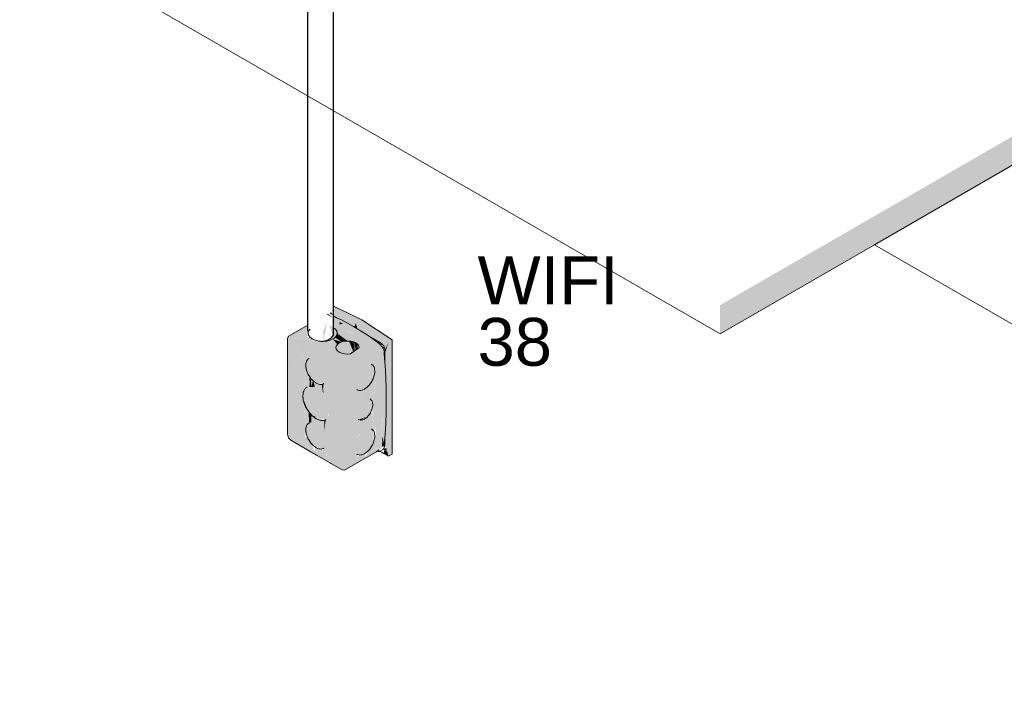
# Model space of a CAD drawing. Header units: millimetres. Extents: x 4476663 to 4477054, y -30323851 to -30323414.
# Tile 57 of 256: x 4476989.41 to 4476993.52, y -30323840.71 to -30323837.91. Entities that reach past the tile are written whole.
import ezdxf

# ---------------------------------------------------------------- set-up
doc = ezdxf.new("R2010")
doc.units = ezdxf.units.MM
doc.linetypes.add('NULL', pattern=[0])
for name, color, linetype, lineweight in [('CE-Caixa', 9, 'Continuous', 18), ('CE-Condutos (Teto)', 1, 'Continuous', 25), ('DI-Elementos externos em corte', 9, 'Continuous', 18), ('DI-Elementos externos em vista', 9, 'Continuous', 5), ('Textos', 7, 'Continuous', 9)]:
    doc.layers.add(name, color=color, linetype=linetype, lineweight=lineweight)
doc.styles.add('ARIAL', font='arial.ttf')

msp = doc.modelspace()

# ---------------------------------------------------------------- hatches: boundary and pattern name
at = {"layer": 'CE-Caixa', "linetype": 'Continuous'}
for points in [[(4476990.9516, -30323839.7326), (4476990.9672, -30323839.7236), (4476990.9672, -30323839.246), (4476990.8396, -30323839.1617), (4476990.7215, -30323839.1047), (4476990.7215, -30323839.1222), (4476990.9516, -30323839.255)], [(4476990.9099, -30323839.7086), (4476990.9162, -30323839.6986), (4476990.8999, -30323839.7028), (4476990.8952, -30323839.7001), (4476990.923, -30323839.7007), (4476990.9265, -30323839.6478), (4476990.9338, -30323839.688), (4476990.94, -30323839.5956), (4476990.942, -30323839.5005), (4476990.94, -30323839.4032), (4476990.9338, -30323839.3036), (4476990.9127, -30323839.2616), (4476990.8592, -30323839.2232), (4476990.8053, -30323839.1896), (4476990.7515, -30323839.161), (4476990.7215, -30323839.1479), (4476990.7215, -30323839.185), (4476990.7294, -30323839.2014), (4476990.7491, -30323839.2096), (4476990.7672, -30323839.2071), (4476990.7841, -30323839.2111), (4476990.8131, -30323839.2218), (4476990.7672, -30323839.2071), (4476990.7491, -30323839.2096), (4476990.7294, -30323839.2014), (4476990.7355, -30323839.21), (4476990.7929, -30323839.2518), (4476990.8169, -30323839.2569), (4476990.8289, -30323839.2774), (4476990.7929, -30323839.3045), (4476990.7557, -30323839.3036), (4476990.7378, -30323839.2913), (4476990.7298, -30323839.2706), (4476990.6922, -30323839.2533), (4476990.6457, -30323839.2478), (4476990.6233, -30323839.2348), (4476990.6114, -30323839.235), (4476990.6172, -30323839.21), (4476990.5533, -30323839.2261), (4476990.6049, -30323839.1898), (4476990.5332, -30323839.2311), (4476990.5291, -30323839.2401), (4476990.6053, -30323839.3351), (4476990.543, -30323839.2321), (4476990.6364, -30323839.2481), (4476990.6605, -30323839.2533), (4476990.543, -30323839.2321), (4476990.6171, -30323839.3201), (4476990.6229, -30323839.3202), (4476990.6087, -30323839.3375), (4476990.6069, -30323839.3659), (4476990.6251, -30323839.405), (4476990.6472, -30323839.4239), (4476990.6782, -30323839.4305), (4476990.6782, -30323839.4693), (4476990.672, -30323839.432), (4476990.6403, -30323839.421), (4476990.6432, -30323839.4441), (4476990.636, -30323839.441), (4476990.6069, -30323839.4473), (4476990.598, -30323839.4585), (4476990.5966, -30323839.495), (4476990.6394, -30323839.5671), (4476990.6634, -30323839.5811), (4476990.6923, -30323839.5759), (4476990.7032, -30323839.5518), (4476990.7023, -30323839.5595), (4476990.6895, -30323839.579), (4476990.681, -30323839.6284), (4476990.6836, -30323839.5842), (4476990.6714, -30323839.585), (4476990.6293, -30323839.5603), (4476990.6295, -30323839.5873), (4476990.6191, -30323839.5936), (4476990.6069, -30323839.6099), (4476990.6069, -30323839.6358), (4476990.6181, -30323839.6646), (4476990.6456, -30323839.6947), (4476990.6731, -30323839.7019), (4476990.7577, -30323839.7901), (4476990.7675, -30323839.7911), (4476990.8404, -30323839.749), (4476990.8543, -30323839.735), (4476990.8518, -30323839.7256), (4476990.837, -30323839.727), (4476990.782, -30323839.7761), (4476990.8226, -30323839.7325), (4476990.8204, -30323839.7276), (4476990.8511, -30323839.722), (4476990.8728, -30323839.7028), (4476990.8903, -30323839.6697), (4476990.8883, -30323839.6273), (4476990.8728, -30323839.6161), (4476990.8399, -30323839.6301), (4476990.8205, -30323839.6543), (4476990.8189, -30323839.6534), (4476990.8399, -30323839.6301), (4476990.8728, -30323839.6161), (4476990.8866, -30323839.6234), (4476990.88, -30323839.5448), (4476990.8674, -30323839.5682), (4476990.8323, -30323839.5812), (4476990.8279, -30323839.6402), (4476990.825, -30323839.5786), (4476990.8266, -30323839.5795), (4476990.8266, -30323839.5229), (4476990.8684, -30323839.4924), (4476990.874, -30323839.4937), (4476990.8714, -30323839.4373), (4476990.8384, -30323839.457), (4476990.8322, -30323839.5115), (4476990.8279, -30323839.457), (4476990.825, -30323839.522), (4476990.8189, -30323839.4542), (4476990.8268, -30323839.4571), (4476990.8511, -30323839.4521), (4476990.8728, -30323839.4329), (4476990.8929, -30323839.3909), (4476990.8886, -30323839.3555), (4476990.8974, -30323839.334), (4476990.893, -30323839.3595), (4476990.9162, -30323839.2966), (4476990.9266, -30323839.4379), (4476990.9212, -30323839.3832), (4476990.9266, -30323839.4764), (4476990.9214, -30323839.4309), (4476990.9297, -30323839.5304), (4476990.9266, -30323839.541), (4476990.9244, -30323839.5966), (4476990.9219, -30323839.6276), (4476990.9266, -30323839.541), (4476990.9297, -30323839.5304), (4476990.9214, -30323839.4309), (4476990.9266, -30323839.4764), (4476990.9214, -30323839.3864), (4476990.9266, -30323839.4379), (4476990.9162, -30323839.2966), (4476990.8966, -30323839.3634), (4476990.8909, -30323839.3977), (4476990.8835, -30323839.4988), (4476990.885, -30323839.5106), (4476990.8982, -30323839.4199), (4476990.8986, -30323839.423), (4476990.885, -30323839.5106), (4476990.8912, -30323839.6309), (4476990.8957, -30323839.6101), (4476990.9007, -30323839.6507), (4476990.8927, -30323839.6325), (4476990.8962, -30323839.6614), (4476990.8557, -30323839.7336), (4476990.8404, -30323839.749)], [(4476990.7215, -30323839.1542), (4476990.6979, -30323839.1376), (4476990.6936, -30323839.1401)], [(4476990.7111, -30323839.1307), (4476990.704, -30323839.1351), (4476990.7204, -30323839.1436)], [(4476990.7204, -30323839.1436), (4476990.7376, -30323839.1545), (4476990.8088, -30323839.1917), (4476990.8149, -30323839.1761), (4476990.7146, -30323839.1182)], [(4476990.6125, -30323839.1876), (4476990.6049, -30323839.1898), (4476990.5533, -30323839.2261), (4476990.6125, -30323839.2111)], [(4476990.6793, -30323839.2527), (4476990.6939, -30323839.1748), (4476990.6782, -30323839.2116)], [(4476990.7218, -30323839.2405), (4476990.7275, -30323839.2362), (4476990.7373, -30323839.2181), (4476990.7294, -30323839.2014), (4476990.704, -30323839.1837)], [(4476990.7622, -30323839.1797), (4476990.748, -30323839.1715), (4476990.7458, -30323839.1808)], [(4476990.8149, -30323839.1761), (4476990.8088, -30323839.1917), (4476990.8212, -30323839.1995)], [(4476990.8212, -30323839.1995), (4476990.8699, -30323839.2309), (4476990.9211, -30323839.2605), (4476990.9361, -30323839.2889), (4476990.9516, -30323839.255), (4476990.8149, -30323839.1761)], [(4476990.7355, -30323839.2283), (4476990.7294, -30323839.2368), (4476990.7676, -30323839.2518), (4476990.7803, -30323839.2508)], [(4476990.7355, -30323839.21), (4476990.7373, -30323839.2181), (4476990.7803, -30323839.2508), (4476990.7929, -30323839.2518)], [(4476990.7355, -30323839.2283), (4476990.7803, -30323839.2508), (4476990.7396, -30323839.2206)], [(4476990.5291, -30323839.2401), (4476990.6046, -30323839.3588), (4476990.6078, -30323839.3382)], [(4476990.5944, -30323839.4663), (4476990.5991, -30323839.456), (4476990.6005, -30323839.4049), (4476990.6077, -30323839.3737), (4476990.6064, -30323839.3617), (4476990.5291, -30323839.2401)], [(4476990.5921, -30323839.4689), (4476990.5947, -30323839.4683), (4476990.5291, -30323839.2401)], [(4476990.5291, -30323839.6421), (4476990.6059, -30323839.6101), (4476990.5994, -30323839.5206), (4476990.5968, -30323839.525), (4476990.5939, -30323839.4753), (4476990.5291, -30323839.2401)], [(4476990.6078, -30323839.338), (4476990.6195, -30323839.3229), (4476990.543, -30323839.2321)], [(4476990.6922, -30323839.2533), (4476990.7329, -30323839.2718), (4476990.7378, -30323839.265), (4476990.7196, -30323839.2441), (4476990.7527, -30323839.2537), (4476990.7294, -30323839.2368)], [(4476990.7196, -30323839.2441), (4476990.7378, -30323839.265), (4476990.7558, -30323839.2546)], [(4476990.7274, -30323839.2618), (4476990.7508, -30323839.3403), (4476990.7571, -30323839.3047), (4476990.7599, -30323839.3171), (4476990.786, -30323839.2501), (4476990.7767, -30323839.2479), (4476990.7662, -30323839.2527), (4476990.7376, -30323839.2546)], [(4476990.7558, -30323839.2546), (4476990.7676, -30323839.2518), (4476990.7294, -30323839.2368)], [(4476990.7802, -30323839.3054), (4476990.804, -30323839.2962), (4476990.7865, -30323839.2513), (4476990.765, -30323839.3039)], [(4476990.8042, -30323839.296), (4476990.8096, -30323839.2919), (4476990.8054, -30323839.2549), (4476990.7865, -30323839.2513)], [(4476990.8096, -30323839.2919), (4476990.8101, -30323839.257), (4476990.8054, -30323839.2549)], [(4476990.8126, -30323839.2897), (4476990.824, -30323839.2811), (4476990.8201, -30323839.2614), (4476990.8112, -30323839.2575)], [(4476990.8699, -30323839.2309), (4476990.9098, -30323839.2596), (4476990.9211, -30323839.2618)], [(4476990.9223, -30323839.2611), (4476990.9179, -30323839.2636), (4476990.9321, -30323839.2715)], [(4476990.9277, -30323839.2801), (4476990.9361, -30323839.2851), (4476990.9321, -30323839.2715)], [(4476990.9461, -30323839.503), (4476990.9431, -30323839.4541), (4476990.94, -30323839.5957), (4476990.9347, -30323839.6754), (4476990.9516, -30323839.7326), (4476990.9516, -30323839.5919), (4476990.9493, -30323839.5545), (4476990.9516, -30323839.4205), (4476990.9516, -30323839.255), (4476990.9361, -30323839.3042), (4476990.9361, -30323839.3409), (4476990.94, -30323839.4033), (4476990.942, -30323839.5006), (4476990.9424, -30323839.4429), (4476990.9461, -30323839.503), (4476990.9445, -30323839.5592)], [(4476990.9361, -30323839.3042), (4476990.9516, -30323839.255), (4476990.9361, -30323839.2889)], [(4476990.8942, -30323839.3793), (4476990.895, -30323839.3723), (4476990.9162, -30323839.2966), (4476990.8929, -30323839.36), (4476990.8974, -30323839.334), (4476990.8907, -30323839.3472)], [(4476990.6005, -30323839.4049), (4476990.5997, -30323839.4396), (4476990.6078, -30323839.3734)], [(4476990.6077, -30323839.3739), (4476990.5997, -30323839.4396), (4476990.6026, -30323839.4477)], [(4476990.6028, -30323839.4504), (4476990.6216, -30323839.4407), (4476990.6204, -30323839.4065), (4476990.6082, -30323839.3702)], [(4476990.6227, -30323839.4395), (4476990.6293, -30323839.4404), (4476990.6285, -30323839.4124), (4476990.62, -30323839.3976)], [(4476990.6293, -30323839.4404), (4476990.636, -30323839.441), (4476990.6383, -30323839.4243), (4476990.6349, -30323839.4171)], [(4476990.6389, -30323839.42), (4476990.636, -30323839.441), (4476990.6432, -30323839.4441)], [(4476990.6781, -30323839.4717), (4476990.6782, -30323839.4308), (4476990.6721, -30323839.4324)], [(4476990.6782, -30323839.4693), (4476990.6807, -30323839.4329), (4476990.6784, -30323839.4307)], [(4476990.8795, -30323839.4982), (4476990.8801, -30323839.4232), (4476990.8713, -30323839.4345), (4476990.874, -30323839.4937)], [(4476990.8832, -30323839.5022), (4476990.8867, -30323839.4125), (4476990.8801, -30323839.4222), (4476990.8797, -30323839.4966)], [(4476990.8832, -30323839.5042), (4476990.8901, -30323839.4076), (4476990.8869, -30323839.4092)], [(4476990.9516, -30323839.4205), (4476990.9493, -30323839.5543), (4476990.9499, -30323839.5639)], [(4476990.9516, -30323839.5916), (4476990.9516, -30323839.4205), (4476990.9499, -30323839.5639)], [(4476990.825, -30323839.522), (4476990.8279, -30323839.4574), (4476990.8189, -30323839.4542)], [(4476990.8322, -30323839.5115), (4476990.8378, -30323839.4605), (4476990.828, -30323839.4581)], [(4476990.8804, -30323839.485), (4476990.8816, -30323839.4953), (4476990.9266, -30323839.4432)], [(4476990.6151, -30323839.5426), (4476990.621, -30323839.5515), (4476990.6416, -30323839.5708), (4476990.5966, -30323839.495)], [(4476990.6052, -30323839.525), (4476990.6153, -30323839.5431), (4476990.5968, -30323839.4968)], [(4476990.6084, -30323839.6066), (4476990.6029, -30323839.5236), (4476990.5995, -30323839.5122), (4476990.6059, -30323839.6101)], [(4476990.8835, -30323839.5076), (4476990.8684, -30323839.4924), (4476990.8266, -30323839.5229)], [(4476990.8762, -30323839.55), (4476990.8846, -30323839.5281), (4476990.8846, -30323839.5074), (4476990.8266, -30323839.5229), (4476990.8266, -30323839.5795), (4476990.8618, -30323839.5661)], [(4476990.6128, -30323839.5994), (4476990.6081, -30323839.5412), (4476990.6031, -30323839.5212)], [(4476990.6084, -30323839.6066), (4476990.6128, -30323839.5989), (4476990.6037, -30323839.5265)], [(4476990.6073, -30323839.5314), (4476990.6128, -30323839.5994), (4476990.6113, -30323839.5383)], [(4476990.6128, -30323839.5988), (4476990.6197, -30323839.5925), (4476990.6174, -30323839.5511), (4476990.6118, -30323839.5379)], [(4476990.6287, -30323839.5902), (4476990.6292, -30323839.5635), (4476990.6171, -30323839.5458), (4476990.6197, -30323839.593)], [(4476990.8813, -30323839.5589), (4476990.887, -30323839.6244), (4476990.8838, -30323839.5455)], [(4476990.8837, -30323839.5363), (4476990.8912, -30323839.6309), (4476990.8848, -30323839.5272)], [(4476990.8911, -30323839.6308), (4476990.8837, -30323839.5363), (4476990.8869, -30323839.6215)], [(4476990.6837, -30323839.5824), (4476990.681, -30323839.6284), (4476990.6895, -30323839.5795)], [(4476990.8321, -30323839.5826), (4476990.825, -30323839.579), (4476990.8279, -30323839.6402)], [(4476990.8612, -30323839.5676), (4476990.8272, -30323839.5792), (4476990.8338, -30323839.5817)], [(4476990.6069, -30323839.6099), (4476990.5291, -30323839.6421), (4476990.6038, -30323839.6353)], [(4476990.543, -30323839.6661), (4476990.6018, -30323839.652), (4476990.6038, -30323839.6353), (4476990.5291, -30323839.6421), (4476990.5332, -30323839.6558)], [(4476990.543, -30323839.6661), (4476990.6262, -30323839.6765), (4476990.6112, -30323839.6503)], [(4476990.543, -30323839.6661), (4476990.7577, -30323839.7901), (4476990.6732, -30323839.703), (4476990.6471, -30323839.6963), (4476990.6424, -30323839.711), (4476990.626, -30323839.6766)], [(4476990.9338, -30323839.688), (4476990.9266, -30323839.6481), (4476990.9235, -30323839.694)], [(4476990.9361, -30323839.6871), (4476990.9356, -30323839.6646), (4476990.9338, -30323839.6885)], [(4476990.9516, -30323839.7326), (4476990.9451, -30323839.7109), (4476990.9323, -30323839.7111), (4476990.9316, -30323839.7212)], [(4476990.9448, -30323839.7098), (4476990.9413, -30323839.6978), (4476990.9329, -30323839.7022), (4476990.9324, -30323839.7093)], [(4476990.8349, -30323839.7289), (4476990.8202, -30323839.7351), (4476990.782, -30323839.7761)]]:
    msp.add_hatch(color=163, dxfattribs=at).paths.add_polyline_path(points)
at = {"layer": 'DI-Elementos externos em corte', "linetype": 'Continuous'}
msp.add_hatch(color=51, dxfattribs=at).paths.add_polyline_path([(4476998.0211, -30323835.9391), (4476998.0211, -30323835.8191), (4476992.3369, -30323839.1009), (4476992.3369, -30323839.2209)])

# ---------------------------------------------------------------- linework, layer by layer
at = {"layer": 'CE-Caixa'}
for p, q in [((4476990.7825, -30323839.1342), (4476990.7215, -30323839.1047)), ((4476990.7408, -30323839.1563), (4476990.7215, -30323839.1452)), ((4476990.7408, -30323839.1563), (4476990.7215, -30323839.1479)), ((4476990.8396, -30323839.1617), (4476990.7825, -30323839.1342)), ((4476990.6125, -30323839.1854), (4476990.6049, -30323839.1898)), ((4476990.7515, -30323839.161), (4476990.7408, -30323839.1563)), ((4476990.8053, -30323839.1896), (4476990.7515, -30323839.161)), ((4476990.9672, -30323839.246), (4476990.8396, -30323839.1617)), ((4476990.6049, -30323839.1898), (4476990.5332, -30323839.2311)), ((4476990.6151, -30323839.2172), (4476990.6151, -30323839.2191)), ((4476990.6172, -30323839.2263), (4476990.6151, -30323839.2172)), ((4476990.6151, -30323839.2191), (4476990.6153, -30323839.2181)), ((4476990.6153, -30323839.2181), (4476990.6172, -30323839.21)), ((4476990.6172, -30323839.21), (4476990.6233, -30323839.2014)), ((4476990.6233, -30323839.2348), (4476990.6172, -30323839.2263)), ((4476990.7215, -30323839.1955), (4476990.7294, -30323839.2014)), ((4476990.7294, -30323839.2014), (4476990.7355, -30323839.21)), ((4476990.7355, -30323839.2263), (4476990.7294, -30323839.2348)), ((4476990.7355, -30323839.21), (4476990.7373, -30323839.2181)), ((4476990.7373, -30323839.2181), (4476990.7355, -30323839.2263)), ((4476990.7376, -30323839.2172), (4476990.7373, -30323839.2181)), ((4476990.7373, -30323839.2181), (4476990.7376, -30323839.2191)), ((4476990.7376, -30323839.2191), (4476990.7376, -30323839.2172)), ((4476990.8592, -30323839.2232), (4476990.8053, -30323839.1896)), ((4476990.8699, -30323839.2309), (4476990.8592, -30323839.2232)), ((4476990.5332, -30323839.2311), (4476990.5291, -30323839.2401)), ((4476990.5291, -30323839.2401), (4476990.5291, -30323839.269)), ((4476990.5291, -30323839.269), (4476990.5291, -30323839.6136)), ((4476990.633, -30323839.2421), (4476990.6233, -30323839.2348)), ((4476990.6457, -30323839.2478), (4476990.633, -30323839.2421)), ((4476990.6605, -30323839.2513), (4476990.6457, -30323839.2478)), ((4476990.6701, -30323839.252), (4476990.6605, -30323839.2513)), ((4476990.6763, -30323839.2525), (4476990.6701, -30323839.252)), ((4476990.6782, -30323839.2524), (4476990.6763, -30323839.2525)), ((4476990.6922, -30323839.2513), (4476990.6782, -30323839.2524)), ((4476990.704, -30323839.2485), (4476990.6922, -30323839.2513)), ((4476990.704, -30323839.246), (4476990.704, -30323839.2435)), ((4476990.704, -30323839.2485), (4476990.704, -30323839.246)), ((4476990.7069, -30323839.2478), (4476990.704, -30323839.2485)), ((4476990.7196, -30323839.2421), (4476990.7069, -30323839.2478)), ((4476990.7294, -30323839.2348), (4476990.7196, -30323839.2421)), ((4476990.7315, -30323839.2781), (4476990.7329, -30323839.2718)), ((4476990.7329, -30323839.2718), (4476990.7378, -30323839.265)), ((4476990.7378, -30323839.265), (4476990.7456, -30323839.2591)), ((4476990.7456, -30323839.2591), (4476990.7558, -30323839.2546)), ((4476990.7558, -30323839.2546), (4476990.7676, -30323839.2518)), ((4476990.7676, -30323839.2518), (4476990.7803, -30323839.2508)), ((4476990.7803, -30323839.2508), (4476990.7929, -30323839.2518)), ((4476990.7929, -30323839.2518), (4476990.8047, -30323839.2546)), ((4476990.8047, -30323839.2546), (4476990.8149, -30323839.2591)), ((4476990.8149, -30323839.2591), (4476990.8227, -30323839.265)), ((4476990.8227, -30323839.265), (4476990.8276, -30323839.2718)), ((4476990.8276, -30323839.2718), (4476990.8289, -30323839.2774)), ((4476990.8897, -30323839.2423), (4476990.8699, -30323839.2309)), ((4476990.9127, -30323839.2616), (4476990.8699, -30323839.2309)), ((4476990.8914, -30323839.2433), (4476990.8897, -30323839.2423)), ((4476990.9223, -30323839.2611), (4476990.8914, -30323839.2433)), ((4476990.9185, -30323839.2669), (4476990.9127, -30323839.2616)), ((4476990.9238, -30323839.2735), (4476990.9185, -30323839.2669)), ((4476990.9321, -30323839.2715), (4476990.9223, -30323839.2611)), ((4476990.9361, -30323839.2851), (4476990.9321, -30323839.2715)), ((4476990.9672, -30323839.4848), (4476990.9672, -30323839.246)), ((4476990.7312, -30323839.2772), (4476990.7312, -30323839.2791)), ((4476990.7329, -30323839.2845), (4476990.7312, -30323839.2772)), ((4476990.7312, -30323839.2791), (4476990.7315, -30323839.2781)), ((4476990.7378, -30323839.2913), (4476990.7329, -30323839.2845)), ((4476990.7456, -30323839.2971), (4476990.7378, -30323839.2913)), ((4476990.7557, -30323839.3017), (4476990.7456, -30323839.2971)), ((4476990.7676, -30323839.3045), (4476990.7557, -30323839.3017)), ((4476990.7802, -30323839.3054), (4476990.7676, -30323839.3045)), ((4476990.7929, -30323839.3045), (4476990.7802, -30323839.3054)), ((4476990.8289, -30323839.2774), (4476990.7929, -30323839.3045)), ((4476990.8292, -30323839.2772), (4476990.8289, -30323839.2774)), ((4476990.8289, -30323839.2774), (4476990.8292, -30323839.2791)), ((4476990.8292, -30323839.2791), (4476990.8292, -30323839.2772)), ((4476990.9282, -30323839.2808), (4476990.9238, -30323839.2735)), ((4476990.9314, -30323839.2886), (4476990.9282, -30323839.2808)), ((4476990.9333, -30323839.2964), (4476990.9314, -30323839.2886)), ((4476990.9338, -30323839.3036), (4476990.9333, -30323839.2964)), ((4476990.9361, -30323839.3409), (4476990.9338, -30323839.3036)), ((4476990.9361, -30323839.3), (4476990.9361, -30323839.2851)), ((4476990.9361, -30323839.3076), (4476990.9361, -30323839.3)), ((4476990.9361, -30323839.3228), (4476990.9361, -30323839.3076)), ((4476990.6063, -30323839.3446), (4476990.6054, -30323839.3521)), ((4476990.6054, -30323839.3521), (4476990.6061, -30323839.3587)), ((4476990.6069, -30323839.3401), (4476990.6063, -30323839.3446)), ((4476990.609, -30323839.3355), (4476990.6069, -30323839.3401)), ((4476990.6108, -30323839.3315), (4476990.609, -30323839.3355)), ((4476990.6112, -30323839.3305), (4476990.6108, -30323839.3315)), ((4476990.6133, -30323839.3286), (4476990.6112, -30323839.3305)), ((4476990.6181, -30323839.3241), (4476990.6133, -30323839.3286)), ((4476990.6197, -30323839.3232), (4476990.6181, -30323839.3241)), ((4476990.8817, -30323839.3491), (4476990.8801, -30323839.3482)), ((4476990.8866, -30323839.3536), (4476990.8817, -30323839.3491)), ((4476990.8886, -30323839.3555), (4476990.8866, -30323839.3536)), ((4476990.9361, -30323839.337), (4476990.9361, -30323839.3228)), ((4476990.9361, -30323839.3409), (4476990.9361, -30323839.337)), ((4476990.9369, -30323839.3534), (4476990.9361, -30323839.3409)), ((4476990.94, -30323839.4032), (4476990.9369, -30323839.3534)), ((4476990.6061, -30323839.3587), (4476990.6069, -30323839.3659)), ((4476990.6069, -30323839.3659), (4476990.6079, -30323839.3692)), ((4476990.6079, -30323839.3692), (4476990.6112, -30323839.3805)), ((4476990.6112, -30323839.3805), (4476990.6162, -30323839.3909)), ((4476990.6162, -30323839.3909), (4476990.6181, -30323839.3948)), ((4476990.6181, -30323839.3948), (4476990.6206, -30323839.3984)), ((4476990.8909, -30323839.3605), (4476990.8886, -30323839.3555)), ((4476990.8903, -30323839.3999), (4476990.8929, -30323839.3909)), ((4476990.8929, -30323839.365), (4476990.8909, -30323839.3605)), ((4476990.8934, -30323839.3686), (4476990.8929, -30323839.365)), ((4476990.8929, -30323839.3909), (4476990.894, -30323839.381)), ((4476990.8935, -30323839.3698), (4476990.8934, -30323839.3686)), ((4476990.8944, -30323839.3771), (4476990.8935, -30323839.3698)), ((4476990.894, -30323839.381), (4476990.8944, -30323839.3771)), ((4476990.6206, -30323839.3984), (4476990.6251, -30323839.405)), ((4476990.6251, -30323839.405), (4476990.6271, -30323839.4079)), ((4476990.6271, -30323839.4079), (4476990.6352, -30323839.4165)), ((4476990.6352, -30323839.4165), (4476990.6375, -30323839.419)), ((4476990.6375, -30323839.419), (4476990.6456, -30323839.4249)), ((4476990.6456, -30323839.4249), (4476990.6487, -30323839.4271)), ((4476990.6487, -30323839.4271), (4476990.6557, -30323839.4301)), ((4476990.6557, -30323839.4301), (4476990.6566, -30323839.4305)), ((4476990.6566, -30323839.4305), (4476990.6599, -30323839.4319)), ((4476990.6599, -30323839.4319), (4476990.6649, -30323839.4324)), ((4476990.6649, -30323839.4324), (4476990.6704, -30323839.4329)), ((4476990.6704, -30323839.4329), (4476990.6731, -30323839.4321)), ((4476990.6731, -30323839.4321), (4476990.6782, -30323839.4305)), ((4476990.681, -30323839.4292), (4476990.6782, -30323839.4301)), ((4476990.6782, -30323839.4305), (4476990.6793, -30323839.4302)), ((4476990.6793, -30323839.4302), (4476990.681, -30323839.4292)), ((4476990.8687, -30323839.4372), (4476990.8728, -30323839.4329)), ((4476990.8728, -30323839.4329), (4476990.8749, -30323839.4298)), ((4476990.8749, -30323839.4298), (4476990.8817, -30323839.4198)), ((4476990.8817, -30323839.4198), (4476990.8837, -30323839.4156)), ((4476990.8837, -30323839.4156), (4476990.887, -30323839.4088)), ((4476990.887, -30323839.4088), (4476990.8886, -30323839.4055)), ((4476990.8886, -30323839.4055), (4476990.8903, -30323839.3999)), ((4476990.941, -30323839.4519), (4476990.94, -30323839.4032)), ((4476990.5942, -30323839.4725), (4476990.5933, -30323839.4801)), ((4476990.5947, -30323839.4682), (4476990.5942, -30323839.4723)), ((4476990.5942, -30323839.4723), (4476990.5942, -30323839.4725)), ((4476990.5952, -30323839.4646), (4476990.5947, -30323839.4682)), ((4476990.5972, -30323839.46), (4476990.5952, -30323839.4646)), ((4476990.5973, -30323839.46), (4476990.5972, -30323839.46)), ((4476990.598, -30323839.4585), (4476990.5973, -30323839.46)), ((4476990.6003, -30323839.4533), (4476990.598, -30323839.4585)), ((4476990.6007, -30323839.4523), (4476990.6003, -30323839.4533)), ((4476990.6028, -30323839.4504), (4476990.6007, -30323839.4523)), ((4476990.6051, -30323839.4483), (4476990.6028, -30323839.4504)), ((4476990.6061, -30323839.4473), (4476990.6051, -30323839.4483)), ((4476990.6095, -30323839.4442), (4476990.6061, -30323839.4473)), ((4476990.6112, -30323839.4432), (4476990.6095, -30323839.4442)), ((4476990.621, -30323839.4406), (4476990.6226, -30323839.4397)), ((4476990.6216, -30323839.4407), (4476990.621, -30323839.4406)), ((4476990.6224, -30323839.4408), (4476990.6216, -30323839.4407)), ((4476990.6224, -30323839.4408), (4476990.6237, -30323839.4398)), ((4476990.6242, -30323839.4409), (4476990.6224, -30323839.4408)), ((4476990.6226, -30323839.4397), (4476990.6237, -30323839.4398)), ((4476990.6237, -30323839.4398), (4476990.6263, -30323839.4401)), ((4476990.6277, -30323839.4413), (4476990.6242, -30323839.4409)), ((4476990.6263, -30323839.4401), (4476990.6293, -30323839.4404)), ((4476990.6344, -30323839.442), (4476990.6277, -30323839.4413)), ((4476990.6293, -30323839.4404), (4476990.636, -30323839.441)), ((4476990.636, -30323839.441), (4476990.6344, -30323839.442)), ((4476990.8189, -30323839.4542), (4476990.8205, -30323839.4552)), ((4476990.8205, -30323839.4552), (4476990.8268, -30323839.4571)), ((4476990.8268, -30323839.4571), (4476990.8295, -30323839.4579)), ((4476990.8295, -30323839.4579), (4476990.835, -30323839.4574)), ((4476990.835, -30323839.4574), (4476990.8399, -30323839.4569)), ((4476990.8399, -30323839.4569), (4476990.8432, -30323839.4555)), ((4476990.8432, -30323839.4555), (4476990.8443, -30323839.455)), ((4476990.8443, -30323839.455), (4476990.8511, -30323839.4521)), ((4476990.8511, -30323839.4521), (4476990.8543, -30323839.4498)), ((4476990.8543, -30323839.4498), (4476990.8623, -30323839.444)), ((4476990.8623, -30323839.444), (4476990.8648, -30323839.4413)), ((4476990.8648, -30323839.4413), (4476990.8687, -30323839.4372)), ((4476990.942, -30323839.5005), (4476990.941, -30323839.4519)), ((4476990.5933, -30323839.4801), (4476990.594, -30323839.4867)), ((4476990.594, -30323839.4867), (4476990.5942, -30323839.4889)), ((4476990.5942, -30323839.4889), (4476990.5952, -30323839.4977)), ((4476990.5952, -30323839.4977), (4476990.5979, -30323839.5068)), ((4476990.5979, -30323839.5068), (4476990.5979, -30323839.5068)), ((4476990.5979, -30323839.5068), (4476990.598, -30323839.507)), ((4476990.598, -30323839.507), (4476990.6007, -30323839.5163)), ((4476990.6007, -30323839.5163), (4476990.6051, -30323839.5255)), ((4476990.8756, -30323839.4946), (4476990.874, -30323839.4937)), ((4476990.8791, -30323839.4978), (4476990.8756, -30323839.4946)), ((4476990.8811, -30323839.4997), (4476990.8791, -30323839.4978)), ((4476990.8816, -30323839.5007), (4476990.8811, -30323839.4997)), ((4476990.8826, -30323839.5029), (4476990.8816, -30323839.5007)), ((4476990.8846, -30323839.5074), (4476990.8826, -30323839.5029)), ((4476990.8849, -30323839.5097), (4476990.8846, -30323839.5074)), ((4476990.8846, -30323839.5281), (4476990.8856, -30323839.5183)), ((4476990.8858, -30323839.517), (4476990.8849, -30323839.5097)), ((4476990.8856, -30323839.5183), (4476990.8858, -30323839.517)), ((4476990.941, -30323839.5481), (4476990.942, -30323839.5005)), ((4476990.9672, -30323839.7236), (4476990.9672, -30323839.4848)), ((4476990.6051, -30323839.5255), (4476990.6095, -30323839.5347)), ((4476990.6095, -30323839.5347), (4476990.6153, -30323839.5431)), ((4476990.6153, -30323839.5431), (4476990.621, -30323839.5515)), ((4476990.621, -30323839.5515), (4476990.6277, -30323839.5585)), ((4476990.6277, -30323839.5585), (4476990.6279, -30323839.5587)), ((4476990.6279, -30323839.5587), (4476990.6344, -30323839.5656)), ((4476990.8688, -30323839.5612), (4476990.8756, -30323839.5512)), ((4476990.8756, -30323839.5512), (4476990.8762, -30323839.55)), ((4476990.8762, -30323839.55), (4476990.8809, -30323839.5403)), ((4476990.8809, -30323839.5403), (4476990.8811, -30323839.5397)), ((4476990.8811, -30323839.5397), (4476990.8819, -30323839.537)), ((4476990.8819, -30323839.537), (4476990.8846, -30323839.5281)), ((4476990.94, -30323839.5956), (4476990.941, -30323839.5481)), ((4476990.6112, -30323839.6003), (4476990.609, -30323839.6053)), ((4476990.6133, -30323839.5984), (4476990.6112, -30323839.6003)), ((4476990.6181, -30323839.5939), (4476990.6133, -30323839.5984)), ((4476990.6197, -30323839.593), (4476990.6181, -30323839.5939)), ((4476990.6344, -30323839.5656), (4476990.6416, -30323839.5708)), ((4476990.6429, -30323839.5697), (4476990.636, -30323839.5647)), ((4476990.6416, -30323839.5708), (4476990.6434, -30323839.5722)), ((4476990.6434, -30323839.5722), (4476990.6487, -30323839.5761)), ((4476990.6487, -30323839.5761), (4476990.6557, -30323839.579)), ((4476990.6557, -30323839.579), (4476990.6559, -30323839.5791)), ((4476990.6559, -30323839.5791), (4476990.6597, -30323839.5807)), ((4476990.6597, -30323839.5807), (4476990.6631, -30323839.5822)), ((4476990.6631, -30323839.5822), (4476990.6681, -30323839.5827)), ((4476990.6681, -30323839.5827), (4476990.6698, -30323839.5828)), ((4476990.6698, -30323839.5828), (4476990.6754, -30323839.5834)), ((4476990.6754, -30323839.5834), (4476990.6764, -30323839.5835)), ((4476990.6764, -30323839.5835), (4476990.6791, -30323839.5826)), ((4476990.6791, -30323839.5826), (4476990.6822, -30323839.5817)), ((4476990.6822, -30323839.5817), (4476990.6879, -30323839.5799)), ((4476990.6879, -30323839.5799), (4476990.6895, -30323839.579)), ((4476990.825, -30323839.5786), (4476990.8266, -30323839.5795)), ((4476990.8266, -30323839.5795), (4476990.8311, -30323839.5809)), ((4476990.8311, -30323839.5809), (4476990.8338, -30323839.5817)), ((4476990.8338, -30323839.5817), (4476990.8349, -30323839.5816)), ((4476990.8349, -30323839.5816), (4476990.8373, -30323839.5813)), ((4476990.8373, -30323839.5813), (4476990.8421, -30323839.5809)), ((4476990.8421, -30323839.5809), (4476990.8443, -30323839.58)), ((4476990.8443, -30323839.58), (4476990.8511, -30323839.577)), ((4476990.8511, -30323839.577), (4476990.8521, -30323839.5763)), ((4476990.8521, -30323839.5763), (4476990.8564, -30323839.5732)), ((4476990.8564, -30323839.5732), (4476990.8601, -30323839.5705)), ((4476990.8601, -30323839.5705), (4476990.8605, -30323839.5701)), ((4476990.8605, -30323839.5701), (4476990.8684, -30323839.5617)), ((4476990.8684, -30323839.5617), (4476990.8688, -30323839.5612)), ((4476990.9369, -30323839.6418), (4476990.94, -30323839.5956)), ((4476990.5291, -30323839.6136), (4476990.5291, -30323839.6421)), ((4476990.5291, -30323839.6421), (4476990.5332, -30323839.6558)), ((4476990.6063, -30323839.6144), (4476990.6054, -30323839.622)), ((4476990.6054, -30323839.622), (4476990.6058, -30323839.6258)), ((4476990.6058, -30323839.6258), (4476990.6061, -30323839.6286)), ((4476990.6061, -30323839.6286), (4476990.6069, -30323839.6358)), ((4476990.6069, -30323839.6099), (4476990.6063, -30323839.6144)), ((4476990.609, -30323839.6053), (4476990.6069, -30323839.6099)), ((4476990.6069, -30323839.6358), (4476990.6079, -30323839.639)), ((4476990.6079, -30323839.639), (4476990.6112, -30323839.6503)), ((4476990.8801, -30323839.618), (4476990.887, -30323839.6244)), ((4476990.8817, -30323839.6189), (4476990.8801, -30323839.618)), ((4476990.8866, -30323839.6234), (4476990.8817, -30323839.6189)), ((4476990.8886, -30323839.6253), (4476990.8866, -30323839.6234)), ((4476990.8909, -30323839.6304), (4476990.8886, -30323839.6253)), ((4476990.8929, -30323839.6349), (4476990.8909, -30323839.6304)), ((4476990.8935, -30323839.6396), (4476990.8929, -30323839.6349)), ((4476990.8944, -30323839.647), (4476990.8935, -30323839.6396)), ((4476990.9361, -30323839.6534), (4476990.9369, -30323839.6418)), ((4476990.5332, -30323839.6558), (4476990.543, -30323839.6661)), ((4476990.543, -30323839.6661), (4476990.5909, -30323839.6938)), ((4476990.6112, -30323839.6503), (4476990.6127, -30323839.6535)), ((4476990.6127, -30323839.6535), (4476990.6162, -30323839.6607)), ((4476990.6162, -30323839.6607), (4476990.6181, -30323839.6646)), ((4476990.6181, -30323839.6646), (4476990.6206, -30323839.6683)), ((4476990.6206, -30323839.6683), (4476990.6251, -30323839.6749)), ((4476990.6251, -30323839.6749), (4476990.6271, -30323839.6778)), ((4476990.6271, -30323839.6778), (4476990.631, -30323839.6819)), ((4476990.631, -30323839.6819), (4476990.6375, -30323839.6888)), ((4476990.8838, -30323839.6854), (4476990.887, -30323839.6787)), ((4476990.887, -30323839.6787), (4476990.8886, -30323839.6753)), ((4476990.8886, -30323839.6753), (4476990.8903, -30323839.6697)), ((4476990.8903, -30323839.6697), (4476990.8919, -30323839.6642)), ((4476990.8919, -30323839.6642), (4476990.8929, -30323839.6608)), ((4476990.8929, -30323839.6608), (4476990.8937, -30323839.6534)), ((4476990.8937, -30323839.6534), (4476990.8944, -30323839.647)), ((4476990.9338, -30323839.688), (4476990.9361, -30323839.6534)), ((4476990.9361, -30323839.6715), (4476990.9361, -30323839.6534)), ((4476990.9361, -30323839.6871), (4476990.9361, -30323839.6715)), ((4476990.5909, -30323839.6938), (4476990.5932, -30323839.6951)), ((4476990.5932, -30323839.6951), (4476990.6282, -30323839.7153)), ((4476990.6282, -30323839.7153), (4476990.6333, -30323839.7183)), ((4476990.6333, -30323839.7183), (4476990.6508, -30323839.7284)), ((4476990.6375, -30323839.6888), (4476990.6456, -30323839.6947)), ((4476990.6456, -30323839.6947), (4476990.6487, -30323839.697)), ((4476990.6487, -30323839.697), (4476990.6566, -30323839.7003)), ((4476990.6566, -30323839.7003), (4476990.6599, -30323839.7017)), ((4476990.6599, -30323839.7017), (4476990.6649, -30323839.7022)), ((4476990.6649, -30323839.7022), (4476990.6704, -30323839.7028)), ((4476990.6704, -30323839.7028), (4476990.6731, -30323839.7019)), ((4476990.6731, -30323839.7019), (4476990.6793, -30323839.7)), ((4476990.6793, -30323839.7), (4476990.681, -30323839.6991)), ((4476990.8189, -30323839.7241), (4476990.8205, -30323839.725)), ((4476990.8404, -30323839.749), (4476990.9017, -30323839.7136)), ((4476990.8432, -30323839.7253), (4476990.8511, -30323839.722)), ((4476990.8511, -30323839.722), (4476990.8543, -30323839.7196)), ((4476990.8543, -30323839.7196), (4476990.8623, -30323839.7138)), ((4476990.8623, -30323839.7138), (4476990.8687, -30323839.707)), ((4476990.8687, -30323839.707), (4476990.8728, -30323839.7028)), ((4476990.8728, -30323839.7028), (4476990.8749, -30323839.6997)), ((4476990.8749, -30323839.6997), (4476990.8791, -30323839.6934)), ((4476990.8791, -30323839.6934), (4476990.8804, -30323839.6916)), ((4476990.8804, -30323839.6916), (4476990.8817, -30323839.6896)), ((4476990.8817, -30323839.6896), (4476990.8838, -30323839.6854)), ((4476990.9017, -30323839.7136), (4476990.9043, -30323839.7121)), ((4476990.9043, -30323839.7121), (4476990.9102, -30323839.7087)), ((4476990.9043, -30323839.7121), (4476990.9082, -30323839.713)), ((4476990.9121, -30323839.7076), (4476990.9074, -30323839.7071)), ((4476990.9082, -30323839.713), (4476990.9134, -30323839.7126)), ((4476990.9102, -30323839.7087), (4476990.9121, -30323839.7076)), ((4476990.9134, -30323839.7126), (4476990.9152, -30323839.7116)), ((4476990.9152, -30323839.7116), (4476990.9178, -30323839.7103)), ((4476990.9152, -30323839.7116), (4476990.9153, -30323839.7117)), ((4476990.9153, -30323839.7117), (4476990.9163, -30323839.7123)), ((4476990.9163, -30323839.7123), (4476990.9174, -30323839.7129)), ((4476990.9174, -30323839.7129), (4476990.92, -30323839.7144)), ((4476990.9178, -30323839.7103), (4476990.9282, -30323839.7043)), ((4476990.92, -30323839.7144), (4476990.923, -30323839.7162)), ((4476990.923, -30323839.7162), (4476990.9254, -30323839.7175)), ((4476990.9254, -30323839.7175), (4476990.9314, -30323839.721)), ((4476990.9282, -30323839.7043), (4476990.9314, -30323839.7002)), ((4476990.9314, -30323839.7002), (4476990.9331, -30323839.6955)), ((4476990.9314, -30323839.721), (4476990.9316, -30323839.7212)), ((4476990.9316, -30323839.7212), (4476990.9516, -30323839.7326)), ((4476990.9331, -30323839.6955), (4476990.9333, -30323839.6947)), ((4476990.9333, -30323839.6947), (4476990.9335, -30323839.693)), ((4476990.9335, -30323839.693), (4476990.9338, -30323839.688)), ((4476990.9335, -30323839.693), (4476990.9355, -30323839.6885)), ((4476990.9355, -30323839.6885), (4476990.9361, -30323839.6871)), ((4476990.9516, -30323839.7326), (4476990.9672, -30323839.7236)), ((4476990.6508, -30323839.7284), (4476990.6724, -30323839.7409)), ((4476990.6724, -30323839.7409), (4476990.7042, -30323839.7592)), ((4476990.7042, -30323839.7592), (4476990.7098, -30323839.7624)), ((4476990.7098, -30323839.7624), (4476990.7577, -30323839.7901)), ((4476990.7675, -30323839.7911), (4476990.8404, -30323839.749)), ((4476990.8205, -30323839.725), (4476990.8268, -30323839.7269)), ((4476990.8268, -30323839.7269), (4476990.8295, -30323839.7278)), ((4476990.8295, -30323839.7278), (4476990.835, -30323839.7272)), ((4476990.835, -30323839.7272), (4476990.8399, -30323839.7267)), ((4476990.8399, -30323839.7267), (4476990.8432, -30323839.7253)), ((4476990.7577, -30323839.7901), (4476990.7675, -30323839.7911))]:
    msp.add_line(p, q, dxfattribs=at)
at = {"layer": 'CE-Condutos (Teto)', "color": 251}
for p, q in [((4476990.6125, -30323837.4214), (4476990.6125, -30323839.1854)), ((4476990.7215, -30323839.0722), (4476990.7215, -30323837.4514)), ((4476990.7215, -30323839.1047), (4476990.7215, -30323839.0722)), ((4476990.7215, -30323839.1452), (4476990.7215, -30323839.1047)), ((4476990.7215, -30323839.1479), (4476990.7215, -30323839.1452)), ((4476990.7215, -30323839.1562), (4476990.7215, -30323839.1479)), ((4476990.6125, -30323839.1854), (4476990.6125, -30323839.2095)), ((4476990.7215, -30323839.1955), (4476990.7215, -30323839.1562)), ((4476990.7133, -30323839.2382), (4476990.7215, -30323839.2259)), ((4476990.7215, -30323839.2259), (4476990.7215, -30323839.1955)), ((4476990.6701, -30323839.252), (4476990.6759, -30323839.2522)), ((4476990.6759, -30323839.2522), (4476990.6782, -30323839.2517)), ((4476990.6782, -30323839.2517), (4476990.6972, -30323839.2475)), ((4476990.6972, -30323839.2475), (4476990.704, -30323839.2435)), ((4476990.704, -30323839.2435), (4476990.7133, -30323839.2382))]:
    msp.add_line(p, q, dxfattribs=at)
at = {"layer": 'DI-Elementos externos em corte'}
for p, q in [((4476992.9827, -30323838.8481), (4476993.8338, -30323838.3567)), ((4476992.3369, -30323839.2209), (4476992.9827, -30323838.8481))]:
    msp.add_line(p, q, dxfattribs=at)
at = {"layer": 'DI-Elementos externos em vista'}
for p, q in [((4476971.0958, -30323826.9573), (4476992.3369, -30323839.2209)), ((4476998.5885, -30323842.0846), (4476992.9827, -30323838.8481))]:
    msp.add_line(p, q, dxfattribs=at)

# ---------------------------------------------------------------- texts
at = {"layer": 'Textos', "linetype": 'NULL', "char_height": 0.2, "attachment_point": 7, "line_spacing_factor": 0.6, "style": 'ARIAL'}
for s, insert, width in [('WIFI', (4476991.3236, -30323839.097), 1.179268), ('38', (4476991.3236, -30323839.357), 0.621341)]:
    msp.add_mtext(s, dxfattribs=dict(at, insert=insert, width=width))

doc.saveas('drawing.dxf')
